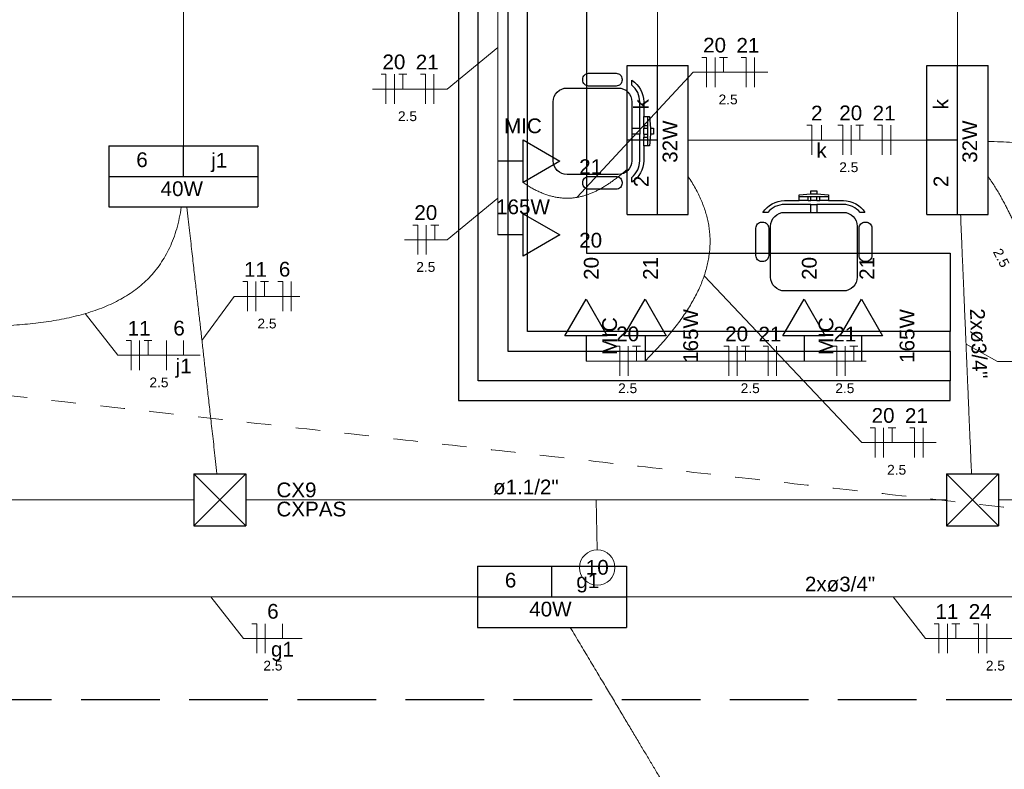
# Model space of a CAD drawing. Header units: feet. Extents: x -18 to 1038, y -110 to 48.
# Tile 159 of 199: x 777.51 to 782.52, y -15.56 to -11.74. Entities that reach past the tile are written whole.
import ezdxf

# ---------------------------------------------------------------- set-up
doc = ezdxf.new("R2010")
doc.units = ezdxf.units.FT
doc.header["$MEASUREMENT"] = 0
doc.linetypes.add('JIS_02_1.2', pattern=[0.25, 0.125, -0.125])
doc.linetypes.add('JIS_02_4.0', pattern=[0.55, 0.4, -0.15])
for name, color, linetype in [('ar-mob', 251, 'Continuous'), ('MOBILARIO', 8, 'Continuous'), ('P-SIMBOL', 5, 'Continuous'), ('parede', 5, 'Continuous'), ('porta', 3, 'Continuous')]:
    doc.layers.add(name, color=color, linetype=linetype)
for name, color, linetype, lineweight in [('DI-Cortes', 1, 'JIS_02_4.0', 30), ('EL-Condutos', 4, 'Continuous', 5), ('EL-Fios (Fase 1)', 7, 'Continuous', 5), ('EL-Fios (Fase 2)', 7, 'Continuous', 5), ('EL-Fios (Fase 3)', 7, 'Continuous', 5), ('EL-Fios (Neutro)', 7, 'Continuous', 5), ('EL-Fios (Retorno)', 7, 'Continuous', 5), ('EL-Fios (Terra)', 7, 'Continuous', 5), ('EL-Textos conduto', 7, 'Continuous', 5), ('EL-Textos fios', 7, 'Continuous', 5), ('Textos', 7, 'Continuous', 5)]:
    doc.layers.add(name, color=color, linetype=linetype, lineweight=lineweight)
doc.styles.add('Arial', font='arial.ttf')

msp = doc.modelspace()

# ---------------------------------------------------------------- linework, layer by layer
at = {"layer": 'ar-mob'}
msp.add_lwpolyline([(779.9966, -9.1303), (780.3966, -9.1303), (780.3966, -12.9303), (780.3966, -12.9303), (782.2466, -12.9303), (782.2466, -13.3303)], dxfattribs=at)
at = {"layer": 'DI-Cortes', "color": 251, "linetype": 'JIS_02_4.0'}
msp.add_line((803.5264, -15.2048), (770.7883, -15.2048), dxfattribs=at)
at = {"layer": 'EL-Condutos', "linetype": 'Continuous'}
for points in [[(778.3466, -12.3844), (778.3466, -12.2935), (778.3466, -12.2077), (778.3466, -12.1269), (778.3466, -12.0505), (778.3466, -11.9783), (778.3466, -11.9098), (778.3466, -11.8447), (778.3466, -11.7826), (778.3466, -11.7231), (778.3466, -11.6659), (778.3466, -11.6105), (778.3466, -11.5566), (778.3466, -11.5039), (778.3466, -11.4519), (778.3466, -11.4003), (778.3466, -11.3487), (778.3466, -11.2967), (778.3466, -11.2439), (778.3466, -11.1901), (778.3466, -11.1347), (778.3466, -11.0775), (778.3466, -11.018), (778.3466, -10.9559), (778.3466, -10.8908), (778.3466, -10.8223), (778.3466, -10.75), (778.3466, -10.6737), (778.3466, -10.5928), (778.3466, -10.5071), (778.3466, -10.4161)], [(780.7591, -10.5858), (780.7591, -10.6447), (780.7591, -10.7011), (780.7591, -10.755), (780.7591, -10.8066), (780.7591, -10.8562), (780.7591, -10.9039), (780.7591, -10.95), (780.7591, -10.9945), (780.7591, -11.0378), (780.7591, -11.0799), (780.7591, -11.1211), (780.7591, -11.1616), (780.7591, -11.2014), (780.7591, -11.241), (780.7591, -11.2803), (780.7591, -11.3196), (780.7591, -11.3591), (780.7591, -11.399), (780.7591, -11.4395), (780.7591, -11.4807), (780.7591, -11.5228), (780.7591, -11.566), (780.7591, -11.6106), (780.7591, -11.6567), (780.7591, -11.7044), (780.7591, -11.754), (780.7591, -11.8056), (780.7591, -11.8595), (780.7591, -11.9158), (780.7591, -11.9748)], [(782.2841, -10.5858), (782.2841, -10.6447), (782.2841, -10.7011), (782.2841, -10.755), (782.2841, -10.8066), (782.2841, -10.8562), (782.2841, -10.9039), (782.2841, -10.95), (782.2841, -10.9945), (782.2841, -11.0378), (782.2841, -11.0799), (782.2841, -11.1211), (782.2841, -11.1616), (782.2841, -11.2014), (782.2841, -11.241), (782.2841, -11.2803), (782.2841, -11.3196), (782.2841, -11.3591), (782.2841, -11.399), (782.2841, -11.4395), (782.2841, -11.4807), (782.2841, -11.5228), (782.2841, -11.566), (782.2841, -11.6106), (782.2841, -11.6567), (782.2841, -11.7044), (782.2841, -11.754), (782.2841, -11.8056), (782.2841, -11.8595), (782.2841, -11.9158), (782.2841, -11.9748)], [(779.9466, -11.3039), (779.9466, -11.36), (779.9466, -11.4124), (779.9466, -11.4615), (779.9466, -11.5076), (779.9466, -11.5508), (779.9466, -11.5914), (779.9466, -11.6297), (779.9466, -11.6659), (779.9466, -11.7003), (779.9466, -11.7332), (779.9466, -11.7648), (779.9466, -11.7954), (779.9466, -11.8252), (779.9466, -11.8545), (779.9466, -11.8835), (779.9466, -11.9125), (779.9466, -11.9418), (779.9466, -11.9716), (779.9466, -12.0022), (779.9466, -12.0338), (779.9466, -12.0666), (779.9466, -12.1011), (779.9466, -12.1373), (779.9466, -12.1756), (779.9466, -12.2162), (779.9466, -12.2594), (779.9466, -12.3054), (779.9466, -12.3545), (779.9466, -12.407), (779.9466, -12.4631)], [(780.9152, -12.3553), (780.9698, -12.3553), (781.0216, -12.3553), (781.0706, -12.3553), (781.117, -12.3553), (781.1612, -12.3553), (781.2032, -12.3553), (781.2434, -12.3553), (781.2818, -12.3553), (781.3188, -12.3553), (781.3546, -12.3553), (781.3892, -12.3553), (781.4231, -12.3553), (781.4563, -12.3553), (781.489, -12.3553), (781.5216, -12.3553), (781.5542, -12.3553), (781.587, -12.3553), (781.6202, -12.3553), (781.654, -12.3553), (781.6887, -12.3553), (781.7244, -12.3553), (781.7614, -12.3553), (781.7999, -12.3553), (781.84, -12.3553), (781.882, -12.3553), (781.9262, -12.3553), (781.9727, -12.3553), (782.0217, -12.3553), (782.0734, -12.3553), (782.1281, -12.3553)], [(782.4395, -12.3619), (782.5032, -12.3646), (782.5635, -12.3671), (782.6205, -12.3695), (782.6744, -12.3718), (782.7256, -12.374), (782.7743, -12.376), (782.8207, -12.378), (782.8651, -12.3799), (782.9077, -12.3817), (782.9488, -12.3834), (782.9887, -12.3851), (783.0275, -12.3868), (783.0656, -12.3884), (783.1032, -12.39), (783.1406, -12.3915), (783.1779, -12.3931), (783.2155, -12.3947), (783.2536, -12.3963), (783.2925, -12.398), (783.3323, -12.3997), (783.3734, -12.4014), (783.4161, -12.4032), (783.4605, -12.4051), (783.5069, -12.407), (783.5555, -12.4091), (783.6067, -12.4113), (783.6607, -12.4136), (783.7176, -12.416), (783.7779, -12.4185), (783.8416, -12.4212)], [(779.9466, -12.4631), (779.9466, -12.4812), (779.9466, -12.4982), (779.9466, -12.5141), (779.9466, -12.529), (779.9466, -12.543), (779.9466, -12.5562), (779.9466, -12.5686), (779.9466, -12.5803), (779.9466, -12.5914), (779.9466, -12.6021), (779.9466, -12.6123), (779.9466, -12.6222), (779.9466, -12.6318), (779.9466, -12.6413), (779.9466, -12.6507), (779.9466, -12.6601), (779.9466, -12.6696), (779.9466, -12.6792), (779.9466, -12.6891), (779.9466, -12.6994), (779.9466, -12.71), (779.9466, -12.7212), (779.9466, -12.7329), (779.9466, -12.7453), (779.9466, -12.7584), (779.9466, -12.7724), (779.9466, -12.7873), (779.9466, -12.8032), (779.9466, -12.8202), (779.9466, -12.8384)], [(780.0744, -12.5716), (780.0954, -12.5855), (780.1161, -12.5979), (780.1364, -12.6089), (780.1563, -12.6186), (780.176, -12.627), (780.1953, -12.634), (780.2144, -12.6399), (780.2332, -12.6445), (780.2518, -12.6479), (780.27, -12.6501), (780.2881, -12.6513), (780.3059, -12.6513), (780.3236, -12.6503), (780.341, -12.6483), (780.3582, -12.6453), (780.3753, -12.6414), (780.3922, -12.6365), (780.409, -12.6308), (780.4256, -12.6242), (780.4421, -12.6167), (780.4585, -12.6085), (780.4748, -12.5996), (780.491, -12.5899), (780.5072, -12.5795), (780.5233, -12.5685), (780.5393, -12.5569), (780.5553, -12.5447), (780.5713, -12.5319), (780.5873, -12.5186), (780.6033, -12.5048)], [(780.9152, -12.5419), (780.9343, -12.5719), (780.9515, -12.6018), (780.967, -12.6316), (780.9806, -12.6614), (780.9925, -12.6912), (781.0026, -12.721), (781.0108, -12.7508), (781.0173, -12.7806), (781.0219, -12.8105), (781.0247, -12.8405), (781.0257, -12.8705), (781.0249, -12.9007), (781.0222, -12.931), (781.0178, -12.9614), (781.0115, -12.9919), (781.0033, -13.0226), (780.9933, -13.0536), (780.9815, -13.0847), (780.9678, -13.116), (780.9523, -13.1476), (780.9349, -13.1794), (780.9157, -13.2115), (780.8946, -13.2439), (780.8717, -13.2766), (780.8469, -13.3097), (780.8202, -13.343), (780.7917, -13.3768), (780.7612, -13.4109), (780.729, -13.4454), (780.6948, -13.4803)], [(782.4394, -12.5395), (782.4565, -12.5647), (782.4724, -12.5893), (782.4871, -12.6134), (782.5008, -12.637), (782.5137, -12.66), (782.5257, -12.6824), (782.5369, -12.7043), (782.5476, -12.7256), (782.5577, -12.7463), (782.5674, -12.7664), (782.5768, -12.786), (782.586, -12.8049), (782.595, -12.8233), (782.604, -12.841), (782.6131, -12.8581), (782.6223, -12.8745), (782.6318, -12.8904), (782.6417, -12.9056), (782.652, -12.9201), (782.6629, -12.934), (782.6744, -12.9473), (782.6867, -12.9598), (782.6999, -12.9717), (782.714, -12.9829), (782.7291, -12.9934), (782.7454, -13.0033), (782.763, -13.0124), (782.7819, -13.0208), (782.8022, -13.0285), (782.8241, -13.0355)], [(777.0765, -13.3072), (777.136, -13.3074), (777.1953, -13.3072), (777.2542, -13.3067), (777.3127, -13.3055), (777.3707, -13.3037), (777.4281, -13.3011), (777.4846, -13.2976), (777.5404, -13.2931), (777.5952, -13.2874), (777.6489, -13.2804), (777.7014, -13.2721), (777.7527, -13.2623), (777.8025, -13.2509), (777.8509, -13.2377), (777.8977, -13.2227), (777.9428, -13.2058), (777.9861, -13.1867), (778.0275, -13.1655), (778.0668, -13.142), (778.104, -13.116), (778.139, -13.0875), (778.1717, -13.0563), (778.2019, -13.0224), (778.2295, -12.9855), (778.2545, -12.9457), (778.2768, -12.9027), (778.2961, -12.8564), (778.3125, -12.8068), (778.3258, -12.7538), (778.336, -12.6971)], [(778.3643, -12.6968), (778.3712, -12.7579), (778.3777, -12.8157), (778.3839, -12.8704), (778.3897, -12.9221), (778.3953, -12.9712), (778.4005, -13.0178), (778.4056, -13.0624), (778.4104, -13.1049), (778.415, -13.1459), (778.4194, -13.1854), (778.4238, -13.2237), (778.428, -13.2611), (778.4321, -13.2977), (778.4362, -13.334), (778.4403, -13.37), (778.4444, -13.4061), (778.4485, -13.4425), (778.4526, -13.4794), (778.4569, -13.5171), (778.4613, -13.5559), (778.4658, -13.5959), (778.4705, -13.6374), (778.4754, -13.6807), (778.4805, -13.726), (778.4859, -13.7736), (778.4915, -13.8236), (778.4975, -13.8764), (778.5038, -13.9322), (778.5104, -13.9913), (778.5175, -14.0538)], [(782.3, -12.7341), (782.3022, -12.7855), (782.3043, -12.8345), (782.3062, -12.8813), (782.3081, -12.9262), (782.3099, -12.9693), (782.3117, -13.0108), (782.3134, -13.0509), (782.315, -13.0899), (782.3166, -13.1279), (782.3182, -13.1651), (782.3197, -13.2017), (782.3212, -13.238), (782.3228, -13.2741), (782.3243, -13.3102), (782.3258, -13.3465), (782.3273, -13.3832), (782.3289, -13.4206), (782.3305, -13.4587), (782.3322, -13.4979), (782.3339, -13.5383), (782.3356, -13.5801), (782.3374, -13.6235), (782.3393, -13.6687), (782.3413, -13.716), (782.3434, -13.7654), (782.3456, -13.8172), (782.3479, -13.8717), (782.3503, -13.9289), (782.3528, -13.9892), (782.3555, -14.0526)], [(780.3947, -13.4803), (780.4092, -13.4803), (780.4228, -13.4803), (780.4355, -13.4803), (780.4474, -13.4803), (780.4586, -13.4803), (780.4691, -13.4803), (780.479, -13.4803), (780.4884, -13.4803), (780.4973, -13.4803), (780.5058, -13.4803), (780.514, -13.4803), (780.5219, -13.4803), (780.5296, -13.4803), (780.5372, -13.4803), (780.5447, -13.4803), (780.5523, -13.4803), (780.5598, -13.4803), (780.5675, -13.4803), (780.5755, -13.4803), (780.5836, -13.4803), (780.5921, -13.4803), (780.6011, -13.4803), (780.6104, -13.4803), (780.6204, -13.4803), (780.6309, -13.4803), (780.642, -13.4803), (780.654, -13.4803), (780.6667, -13.4803), (780.6803, -13.4803), (780.6948, -13.4803)], [(780.6948, -13.4803), (780.7339, -13.4803), (780.7705, -13.4803), (780.8048, -13.4803), (780.8369, -13.4803), (780.867, -13.4803), (780.8954, -13.4803), (780.9221, -13.4803), (780.9474, -13.4803), (780.9714, -13.4803), (780.9943, -13.4803), (781.0164, -13.4803), (781.0377, -13.4803), (781.0585, -13.4803), (781.0789, -13.4803), (781.0992, -13.4803), (781.1194, -13.4803), (781.1399, -13.4803), (781.1607, -13.4803), (781.182, -13.4803), (781.204, -13.4803), (781.227, -13.4803), (781.251, -13.4803), (781.2763, -13.4803), (781.303, -13.4803), (781.3313, -13.4803), (781.3615, -13.4803), (781.3936, -13.4803), (781.4279, -13.4803), (781.4645, -13.4803), (781.5036, -13.4803)], [(781.5036, -13.4803), (781.5177, -13.4803), (781.5309, -13.4803), (781.5433, -13.4803), (781.5549, -13.4803), (781.5657, -13.4803), (781.576, -13.4803), (781.5856, -13.4803), (781.5947, -13.4803), (781.6034, -13.4803), (781.6117, -13.4803), (781.6196, -13.4803), (781.6273, -13.4803), (781.6348, -13.4803), (781.6422, -13.4803), (781.6495, -13.4803), (781.6568, -13.4803), (781.6642, -13.4803), (781.6717, -13.4803), (781.6794, -13.4803), (781.6873, -13.4803), (781.6956, -13.4803), (781.7043, -13.4803), (781.7134, -13.4803), (781.723, -13.4803), (781.7332, -13.4803), (781.7441, -13.4803), (781.7557, -13.4803), (781.7681, -13.4803), (781.7813, -13.4803), (781.7954, -13.4803)], [(778.3976, -14.1861), (778.2323, -14.1861), (778.077, -14.1861), (777.9312, -14.1861), (777.7939, -14.1861), (777.6646, -14.1861), (777.5425, -14.1861), (777.4269, -14.1861), (777.317, -14.1861), (777.2122, -14.1861), (777.1117, -14.1861), (777.0148, -14.1861), (776.9207, -14.1861), (776.8289, -14.1861), (776.7385, -14.1861), (776.6488, -14.1861), (776.5591, -14.1861), (776.4687, -14.1861), (776.3768, -14.1861), (776.2828, -14.1861), (776.1859, -14.1861), (776.0854, -14.1861), (775.9805, -14.1861), (775.8707, -14.1861), (775.7551, -14.1861), (775.6329, -14.1861), (775.5036, -14.1861), (775.3664, -14.1861), (775.2205, -14.1861), (775.0653, -14.1861), (774.8999, -14.1861)], [(782.2302, -14.1861), (782.0614, -14.1861), (781.9029, -14.1861), (781.7541, -14.1861), (781.614, -14.1861), (781.4821, -14.1861), (781.3576, -14.1861), (781.2397, -14.1861), (781.1277, -14.1861), (781.0208, -14.1861), (780.9184, -14.1861), (780.8196, -14.1861), (780.7238, -14.1861), (780.6302, -14.1861), (780.5381, -14.1861), (780.4468, -14.1861), (780.3554, -14.1861), (780.2633, -14.1861), (780.1697, -14.1861), (780.0739, -14.1861), (779.9752, -14.1861), (779.8727, -14.1861), (779.7659, -14.1861), (779.6539, -14.1861), (779.5359, -14.1861), (779.4114, -14.1861), (779.2795, -14.1861), (779.1395, -14.1861), (778.9906, -14.1861), (778.8321, -14.1861), (778.6634, -14.1861)], [(785.2493, -14.1861), (785.1966, -14.1861), (785.146, -14.1861), (785.0969, -14.1861), (785.0488, -14.1861), (785.0012, -14.1861), (784.9536, -14.1861), (784.9055, -14.1861), (784.8564, -14.1861), (784.8057, -14.1861), (784.7531, -14.1861), (784.6979, -14.1861), (784.6396, -14.1861), (784.5778, -14.1861), (784.5119, -14.1861), (784.4415, -14.1861), (784.366, -14.1861), (784.2849, -14.1861), (784.1977, -14.1861), (784.104, -14.1861), (784.0031, -14.1861), (783.8946, -14.1861), (783.778, -14.1861), (783.6527, -14.1861), (783.5183, -14.1861), (783.3743, -14.1861), (783.2201, -14.1861), (783.0553, -14.1861), (782.8793, -14.1861), (782.6916, -14.1861), (782.4918, -14.1861)], [(777.1315, -14.6803), (777.2531, -14.6803), (777.3681, -14.6803), (777.4772, -14.6803), (777.5807, -14.6803), (777.6792, -14.6803), (777.7731, -14.6803), (777.8628, -14.6803), (777.9488, -14.6803), (778.0317, -14.6803), (778.1117, -14.6803), (778.1895, -14.6803), (778.2654, -14.6803), (778.3399, -14.6803), (778.4135, -14.6803), (778.4866, -14.6803), (778.5598, -14.6803), (778.6334, -14.6803), (778.7079, -14.6803), (778.7838, -14.6803), (778.8615, -14.6803), (778.9416, -14.6803), (779.0244, -14.6803), (779.1104, -14.6803), (779.2002, -14.6803), (779.294, -14.6803), (779.3925, -14.6803), (779.496, -14.6803), (779.6051, -14.6803), (779.7202, -14.6803), (779.8417, -14.6803)], [(783.3117, -14.6803), (783.1902, -14.6803), (783.0751, -14.6803), (782.966, -14.6803), (782.8625, -14.6803), (782.764, -14.6803), (782.6702, -14.6803), (782.5804, -14.6803), (782.4944, -14.6803), (782.4116, -14.6803), (782.3315, -14.6803), (782.2538, -14.6803), (782.1779, -14.6803), (782.1034, -14.6803), (782.0298, -14.6803), (781.9566, -14.6803), (781.8835, -14.6803), (781.8099, -14.6803), (781.7354, -14.6803), (781.6595, -14.6803), (781.5817, -14.6803), (781.5017, -14.6803), (781.4188, -14.6803), (781.3328, -14.6803), (781.2431, -14.6803), (781.1492, -14.6803), (781.0507, -14.6803), (780.9472, -14.6803), (780.8381, -14.6803), (780.7231, -14.6803), (780.6015, -14.6803)], [(780.3145, -14.8361), (780.3647, -14.9202), (780.412, -14.9995), (780.4567, -15.0744), (780.4989, -15.1451), (780.5388, -15.212), (780.5767, -15.2755), (780.6127, -15.3359), (780.6471, -15.3936), (780.68, -15.4488), (780.7118, -15.502), (780.7425, -15.5535), (780.7723, -15.6036), (780.8016, -15.6526), (780.8305, -15.701), (780.8591, -15.749), (780.8878, -15.7971), (780.9166, -15.8454), (780.9459, -15.8945), (780.9758, -15.9446), (781.0065, -15.9961), (781.0382, -16.0493), (781.0712, -16.1045), (781.1055, -16.1622), (781.1416, -16.2226), (781.1795, -16.2861), (781.2194, -16.353), (781.2616, -16.4237), (781.3062, -16.4986), (781.3535, -16.5779), (781.4037, -16.662)]]:
    msp.add_spline(points, degree=3, dxfattribs=at)
at = {"layer": 'EL-Condutos', "linetype": 'JIS_02_1.2'}
msp.add_spline([(777.1789, -13.6245), (777.9529, -13.7114), (778.6777, -13.7927), (779.3568, -13.869), (779.9937, -13.9405), (780.5919, -14.0077), (781.155, -14.0709), (781.6865, -14.1306), (782.1899, -14.1871), (782.6686, -14.2408), (783.1263, -14.2922), (783.5664, -14.3416), (783.9924, -14.3895), (784.4079, -14.4361), (784.8163, -14.482), (785.2213, -14.5274), (785.6262, -14.5729), (786.0347, -14.6188), (786.4502, -14.6654), (786.8762, -14.7133), (787.3163, -14.7627), (787.7739, -14.8141), (788.2527, -14.8678), (788.756, -14.9243), (789.2875, -14.984), (789.8506, -15.0472), (790.4489, -15.1144), (791.0858, -15.1859), (791.7649, -15.2621), (792.4897, -15.3435), (793.2636, -15.4304)], degree=3, dxfattribs=at)
at = {"layer": 'EL-Fios (Fase 1)'}
for p, q in [((781.252, -12.0854), (781.252, -11.9354)), ((779.6209, -12.1706), (779.6209, -12.0206)), ((781.9448, -12.4303), (781.9448, -12.2803)), ((781.3644, -13.5553), (781.3644, -13.4053)), ((781.7138, -13.5553), (781.7138, -13.4053)), ((782.1093, -13.9705), (782.1093, -13.8205)), ((782.4339, -14.9674), (782.4339, -14.8174))]:
    msp.add_line(p, q, dxfattribs=at)
at = {"layer": 'EL-Fios (Fase 2)'}
for p, q in [((778.8954, -13.226), (778.8954, -13.076)), ((778.2604, -13.5259), (778.2604, -13.3759)), ((778.763, -14.9674), (778.763, -14.8174))]:
    msp.add_line(p, q, dxfattribs=at)
at = {"layer": 'EL-Fios (Fase 3)'}
for p, q in [((781.0511, -12.0854), (781.0511, -11.9354)), ((779.42, -12.1706), (779.42, -12.0206)), ((781.7439, -12.4303), (781.7439, -12.2803)), ((779.5823, -12.9379), (779.5823, -12.7879)), ((778.7159, -13.226), (778.7159, -13.076)), ((778.1238, -13.5259), (778.1238, -13.3759)), ((780.609, -13.5553), (780.609, -13.4053)), ((781.1635, -13.5553), (781.1635, -13.4053)), ((781.9084, -13.9705), (781.9084, -13.8205)), ((782.233, -14.9674), (782.233, -14.8174))]:
    msp.add_line(p, q, dxfattribs=at)
at = {"layer": 'EL-Fios (Neutro)'}
for p, q in [((780.9833, -11.9354), (781.0083, -11.9354)), ((781.0083, -12.0854), (781.0083, -11.9354)), ((781.1842, -11.9354), (781.2092, -11.9354)), ((781.2092, -12.0854), (781.2092, -11.9354)), ((779.3521, -12.0206), (779.3771, -12.0206)), ((779.3771, -12.1706), (779.3771, -12.0206)), ((779.553, -12.0206), (779.578, -12.0206)), ((779.578, -12.1706), (779.578, -12.0206)), ((781.518, -12.2803), (781.543, -12.2803)), ((781.543, -12.4303), (781.543, -12.2803)), ((781.6761, -12.2803), (781.7011, -12.2803)), ((781.7011, -12.4303), (781.7011, -12.2803)), ((781.877, -12.2803), (781.902, -12.2803)), ((781.902, -12.4303), (781.902, -12.2803)), ((779.5145, -12.7879), (779.5395, -12.7879)), ((779.5395, -12.9379), (779.5395, -12.7879)), ((778.6481, -13.076), (778.6731, -13.076)), ((778.6731, -13.226), (778.6731, -13.076)), ((778.8275, -13.076), (778.8525, -13.076)), ((778.8525, -13.226), (778.8525, -13.076)), ((778.056, -13.3759), (778.081, -13.3759)), ((778.081, -13.5259), (778.081, -13.3759)), ((780.5412, -13.4053), (780.5662, -13.4053)), ((780.5662, -13.5553), (780.5662, -13.4053)), ((781.0956, -13.4053), (781.1206, -13.4053)), ((781.1206, -13.5553), (781.1206, -13.4053)), ((781.2965, -13.4053), (781.3215, -13.4053)), ((781.3215, -13.5553), (781.3215, -13.4053)), ((781.6459, -13.4053), (781.6709, -13.4053)), ((781.6709, -13.5553), (781.6709, -13.4053)), ((781.8406, -13.8205), (781.8656, -13.8205)), ((781.8656, -13.9705), (781.8656, -13.8205)), ((782.0415, -13.8205), (782.0665, -13.8205)), ((782.0665, -13.9705), (782.0665, -13.8205)), ((778.6952, -14.8174), (778.7202, -14.8174)), ((778.7202, -14.9674), (778.7202, -14.8174)), ((782.1652, -14.8174), (782.1902, -14.8174)), ((782.1902, -14.9674), (782.1902, -14.8174)), ((782.3661, -14.8174), (782.3911, -14.8174)), ((782.3911, -14.9674), (782.3911, -14.8174))]:
    msp.add_line(p, q, dxfattribs=at)
at = {"layer": 'EL-Fios (Retorno)'}
for p, q in [((781.593, -12.3553), (781.593, -12.2803)), ((778.3479, -13.4509), (778.3479, -13.3759)), ((778.8505, -14.8924), (778.8505, -14.8174))]:
    msp.add_line(p, q, dxfattribs=at)
at = {"layer": 'EL-Fios (Terra)'}
for points in [[(781.094, -12.0104), (781.094, -11.9354), (781.074, -11.9354), (781.114, -11.9354)], [(779.4628, -12.0956), (779.4628, -12.0206), (779.4428, -12.0206), (779.4828, -12.0206)], [(781.7868, -12.3553), (781.7868, -12.2803), (781.7668, -12.2803), (781.8068, -12.2803)], [(779.6252, -12.8629), (779.6252, -12.7879), (779.6052, -12.7879), (779.6452, -12.7879)], [(778.7588, -13.151), (778.7588, -13.076), (778.7388, -13.076), (778.7788, -13.076)], [(778.1667, -13.4509), (778.1667, -13.3759), (778.1467, -13.3759), (778.1867, -13.3759)], [(780.6519, -13.4803), (780.6519, -13.4053), (780.6319, -13.4053), (780.6719, -13.4053)], [(781.2063, -13.4803), (781.2063, -13.4053), (781.1863, -13.4053), (781.2263, -13.4053)], [(781.7566, -13.4803), (781.7566, -13.4053), (781.7366, -13.4053), (781.7766, -13.4053)], [(781.9513, -13.8955), (781.9513, -13.8205), (781.9313, -13.8205), (781.9713, -13.8205)], [(782.2759, -14.8924), (782.2759, -14.8174), (782.2559, -14.8174), (782.2959, -14.8174)]]:
    msp.add_lwpolyline(points, dxfattribs=at)
at = {"layer": 'EL-Textos fios'}
for p, q in [((779.9466, -11.8835), (779.6881, -12.0956)), ((780.3504, -12.6468), (780.9404, -12.0104)), ((780.9404, -12.0104), (781.3192, -12.0104)), ((779.3093, -12.0956), (779.6881, -12.0956)), ((779.9466, -12.6507), (779.6881, -12.8629)), ((779.4716, -12.8629), (779.6881, -12.8629)), ((780.9956, -13.047), (781.7977, -13.8955)), ((778.4409, -13.3755), (778.6052, -13.151)), ((778.6052, -13.151), (778.9383, -13.151)), ((777.8474, -13.2388), (778.0131, -13.4509)), ((782.3278, -13.394), (782.4883, -13.4828)), ((778.0131, -13.4509), (778.4315, -13.4509)), ((780.5447, -13.4803), (780.4983, -13.4803)), ((780.4983, -13.4803), (780.7147, -13.4803)), ((781.6495, -13.4803), (781.6031, -13.4803)), ((781.6031, -13.4803), (781.8195, -13.4803)), ((782.4883, -13.4828), (783.1788, -13.4828)), ((781.7977, -13.8955), (782.1765, -13.8955)), ((780.4468, -14.1861), (780.4507, -14.4413)), ((778.4866, -14.6803), (778.6523, -14.8924)), ((781.9566, -14.6803), (782.1223, -14.8924)), ((778.6523, -14.8924), (778.9516, -14.8924)), ((782.1223, -14.8924), (782.8913, -14.8924))]:
    msp.add_line(p, q, dxfattribs=at)
msp.add_circle((780.452, -14.5313), 0.09, dxfattribs=at)
at = {"layer": 'MOBILARIO', "color": 251}
for p, q in [((780.6881, -12.2804), (780.7081, -12.2804)), ((780.6881, -12.2804), (780.6881, -12.2954)), ((780.6881, -12.2954), (780.7081, -12.2954)), ((780.7081, -12.2804), (780.7081, -12.2954)), ((780.7231, -12.2954), (780.7231, -12.3254)), ((780.6881, -12.3254), (780.7081, -12.3254)), ((780.6881, -12.3254), (780.6881, -12.3404)), ((780.6881, -12.3404), (780.7081, -12.3404)), ((781.524, -12.6635), (781.524, -12.6435)), ((781.524, -12.6435), (781.539, -12.6435)), ((781.524, -12.6635), (781.539, -12.6635)), ((781.539, -12.6285), (781.569, -12.6285)), ((781.539, -12.6635), (781.539, -12.6435)), ((781.569, -12.6635), (781.569, -12.6435)), ((781.569, -12.6635), (781.584, -12.6635)), ((781.584, -12.6635), (781.584, -12.6435))]:
    msp.add_line(p, q, dxfattribs=at)
at = {"layer": 'MOBILARIO'}
for points in [[(780.5481, -12.0804), (780.4081, -12.0804, -0.414214), (780.3781, -12.0504), (780.3781, -12.0504), (780.3781, -12.0454, -0.414214), (780.4081, -12.0154), (780.4081, -12.0154), (780.5481, -12.0154, -0.414214), (780.5781, -12.0454), (780.5781, -12.0454), (780.5781, -12.0504, -0.414214), (780.5481, -12.0804), (780.5481, -12.0804)], [(780.6281, -12.3254), (780.6281, -12.4604, -0.414214), (780.5581, -12.5304), (780.5581, -12.5304), (780.2981, -12.5304, -0.414214), (780.2281, -12.4604), (780.2281, -12.4604), (780.2281, -12.1604, -0.414214), (780.2981, -12.0904), (780.2981, -12.0904), (780.5581, -12.0904, -0.414214), (780.6281, -12.1604), (780.6281, -12.1604), (780.6281, -12.2954), (780.6681, -12.2954), (780.6681, -12.1604, 0.223888), (780.6281, -12.0755), (780.6281, -12.0755), (780.6281, -12.0509, -0.255924), (780.6881, -12.1604), (780.6881, -12.1604), (780.6881, -12.2354), (780.7181, -12.2354), (780.7231, -12.2954), (780.7381, -12.2954), (780.7381, -12.3254), (780.7231, -12.3254), (780.7181, -12.3854), (780.6881, -12.3854), (780.6881, -12.4604, -0.255924), (780.6281, -12.5699), (780.6281, -12.5699), (780.6281, -12.5453, 0.223888), (780.6681, -12.4604), (780.6681, -12.4604), (780.6681, -12.3254), (780.6281, -12.3254)], [(780.5781, -12.5704), (780.5781, -12.5754, -0.414214), (780.5481, -12.6054), (780.5481, -12.6054), (780.4081, -12.6054, -0.414214), (780.3781, -12.5754), (780.3781, -12.5754), (780.3781, -12.5704, -0.414214), (780.4081, -12.5404), (780.4081, -12.5404), (780.5481, -12.5404, -0.414214), (780.5781, -12.5704), (780.5781, -12.5704)], [(781.569, -12.7235), (781.704, -12.7235, -0.414214), (781.774, -12.7935), (781.774, -12.7935), (781.774, -13.0535, -0.414214), (781.704, -13.1235), (781.704, -13.1235), (781.404, -13.1235, -0.414214), (781.334, -13.0535), (781.334, -13.0535), (781.334, -12.7935, -0.414214), (781.404, -12.7235), (781.404, -12.7235), (781.539, -12.7235), (781.539, -12.6835), (781.404, -12.6835, 0.223888), (781.3191, -12.7235), (781.3191, -12.7235), (781.2944, -12.7235, -0.255924), (781.404, -12.6635), (781.404, -12.6635), (781.479, -12.6635), (781.479, -12.6335), (781.539, -12.6285), (781.539, -12.6135), (781.569, -12.6135), (781.569, -12.6285), (781.629, -12.6335), (781.629, -12.6635), (781.704, -12.6635, -0.255924), (781.8135, -12.7235), (781.8135, -12.7235), (781.7888, -12.7235, 0.223888), (781.704, -12.6835), (781.704, -12.6835), (781.569, -12.6835), (781.569, -12.7235)], [(781.324, -12.8035), (781.324, -12.9435, -0.414214), (781.294, -12.9735), (781.294, -12.9735), (781.289, -12.9735, -0.414214), (781.259, -12.9435), (781.259, -12.9435), (781.259, -12.8035, -0.414214), (781.289, -12.7735), (781.289, -12.7735), (781.294, -12.7735, -0.414214), (781.324, -12.8035), (781.324, -12.8035)], [(781.814, -12.7735), (781.819, -12.7735, -0.414214), (781.849, -12.8035), (781.849, -12.8035), (781.849, -12.9435, -0.414214), (781.819, -12.9735), (781.819, -12.9735), (781.814, -12.9735, -0.414214), (781.784, -12.9435), (781.784, -12.9435), (781.784, -12.8035, -0.414214), (781.814, -12.7735), (781.814, -12.7735)]]:
    msp.add_lwpolyline(points, format="xyb", dxfattribs=at)
for points in [[(780.6881, -12.2804), (780.6881, -12.2354)], [(780.7081, -12.2354), (780.7081, -12.2804)], [(780.6281, -12.2954), (780.6281, -12.3254)], [(780.6681, -12.2954), (780.6681, -12.3254)], [(780.6881, -12.3254), (780.6881, -12.2954)], [(780.7081, -12.2954), (780.7081, -12.3254)], [(780.6881, -12.3854), (780.6881, -12.3404)], [(780.7081, -12.3254), (780.7081, -12.3404)], [(780.7081, -12.3404), (780.7081, -12.3854)], [(781.479, -12.6435), (781.524, -12.6435)], [(781.524, -12.6635), (781.479, -12.6635)], [(781.539, -12.6435), (781.569, -12.6435)], [(781.569, -12.6635), (781.539, -12.6635)], [(781.569, -12.6435), (781.584, -12.6435)], [(781.584, -12.6435), (781.629, -12.6435)], [(781.629, -12.6635), (781.584, -12.6635)], [(781.539, -12.6835), (781.569, -12.6835)], [(781.539, -12.7235), (781.569, -12.7235)]]:
    msp.add_lwpolyline(points, dxfattribs=at)
at = {"layer": 'P-SIMBOL'}
for p, q in [((780.6034, -11.976), (780.9148, -11.976)), ((780.6034, -12.7345), (780.6034, -11.976)), ((780.7591, -12.7345), (780.7591, -11.976)), ((780.9148, -12.7345), (780.9148, -11.976)), ((782.1284, -11.976), (782.4398, -11.976)), ((782.1284, -12.7345), (782.1284, -11.976)), ((782.2841, -12.7345), (782.2841, -11.976)), ((782.4398, -12.7345), (782.4398, -11.976)), ((780.0746, -12.3548), (780.2621, -12.4631)), ((780.0746, -12.5713), (780.0746, -12.3548)), ((780.7591, -12.3553), (780.6034, -12.3553)), ((782.2841, -12.3553), (782.1284, -12.3553)), ((777.9674, -12.3846), (777.9674, -12.696)), ((777.9674, -12.3846), (778.7259, -12.3846)), ((778.3466, -12.5403), (778.3466, -12.3846)), ((778.7259, -12.3846), (778.7259, -12.696)), ((780.0746, -12.4631), (779.9466, -12.4631)), ((780.2621, -12.4631), (780.0746, -12.5713)), ((777.9674, -12.5403), (778.7259, -12.5403)), ((777.9674, -12.696), (778.7259, -12.696)), ((780.0746, -12.7301), (780.2621, -12.8384)), ((780.0746, -12.9466), (780.0746, -12.7301)), ((780.6034, -12.7345), (780.9148, -12.7345)), ((782.1284, -12.7345), (782.4398, -12.7345)), ((780.0746, -12.8384), (779.9466, -12.8384)), ((780.2621, -12.8384), (780.0746, -12.9466)), ((780.2865, -13.3523), (780.3947, -13.1648)), ((780.3947, -13.1648), (780.503, -13.3523)), ((780.5865, -13.3523), (780.6948, -13.1648)), ((780.6948, -13.1648), (780.803, -13.3523)), ((781.3953, -13.3523), (781.5036, -13.1648)), ((781.5036, -13.1648), (781.6118, -13.3523)), ((781.6871, -13.3523), (781.7954, -13.1648)), ((781.7954, -13.1648), (781.9036, -13.3523)), ((780.503, -13.3523), (780.2865, -13.3523)), ((780.3947, -13.3523), (780.3947, -13.4803)), ((780.803, -13.3523), (780.5865, -13.3523)), ((780.6948, -13.3523), (780.6948, -13.4803)), ((781.6118, -13.3523), (781.3953, -13.3523)), ((781.5036, -13.3523), (781.5036, -13.4803)), ((781.9036, -13.3523), (781.6871, -13.3523)), ((781.7954, -13.3523), (781.7954, -13.4803)), ((778.3999, -14.0536), (778.6649, -14.0536)), ((778.3999, -14.0536), (778.3999, -14.3186)), ((778.3999, -14.0536), (778.6649, -14.3186)), ((778.6649, -14.0536), (778.3999, -14.3186)), ((778.6649, -14.0536), (778.6649, -14.3186)), ((782.2286, -14.0536), (782.4936, -14.0536)), ((782.2286, -14.0536), (782.2286, -14.3186)), ((782.2286, -14.0536), (782.4936, -14.3186)), ((782.4936, -14.0536), (782.2286, -14.3186)), ((782.4936, -14.0536), (782.4936, -14.3186)), ((778.3999, -14.3186), (778.6649, -14.3186)), ((782.2286, -14.3186), (782.4936, -14.3186)), ((779.8424, -14.5246), (779.8424, -14.836)), ((779.8424, -14.5246), (780.6009, -14.5246)), ((780.2216, -14.6803), (780.2216, -14.5246)), ((780.6009, -14.5246), (780.6009, -14.836)), ((779.8424, -14.6803), (780.6009, -14.6803)), ((779.8424, -14.836), (780.6009, -14.836))]:
    msp.add_line(p, q, dxfattribs=at)
at = {"layer": 'parede', "color": 251}
msp.add_lwpolyline([(779.9966, -9.1303), (779.9966, -13.4303), (782.2466, -13.4303), (782.2466, -13.5803), (779.8466, -13.5803), (779.8466, -9.1303)], dxfattribs=at)
at = {"layer": 'porta', "color": 251}
for points in [[(779.7466, -9.1303), (779.7466, -13.6803), (782.2466, -13.6803), (782.2466, -13.5803)], [(782.2466, -13.4303), (782.2466, -13.3303), (780.0966, -13.3303), (780.0966, -9.1303)]]:
    msp.add_lwpolyline(points, dxfattribs=at)

# ---------------------------------------------------------------- texts
at = {"layer": 'EL-Textos conduto', "insert": (782.353, -13.393), "char_height": 0.075, "width": 0.715015, "attachment_point": 8, "rotation": 272.4062, "line_spacing_factor": 0.6, "style": 'Arial'}
msp.add_mtext('2xø3/4"', dxfattribs=at)
at = {"layer": 'EL-Textos conduto', "char_height": 0.075, "attachment_point": 8, "line_spacing_factor": 0.6, "style": 'Arial'}
for s, insert, width in [('ø1.1/2"', (780.0888, -14.1608), 0.668369), ('2xø3/4"', (781.6869, -14.655), 0.715015)]:
    msp.add_mtext(s, dxfattribs=dict(at, insert=insert, width=width))
at = {"layer": 'EL-Textos fios', "attachment_point": 8, "line_spacing_factor": 0.6, "style": 'Arial'}
for s, insert, char_height, width in [('20', (781.0486, -11.9107), 0.075, 0.233003), ('21', (781.2181, -11.9107), 0.075, 0.233003), ('20', (779.4175, -11.9959), 0.075, 0.233003), ('21', (779.5869, -11.9959), 0.075, 0.233003), ('2.5', (781.1176, -12.1744), 0.05, 0.194131), ('2.5', (779.4865, -12.2596), 0.05, 0.194131), ('20', (779.5798, -12.7631), 0.075, 0.233003), ('11', (778.7134, -13.0513), 0.075, 0.233003), ('6', (778.8615, -13.0513), 0.075, 0.116502), ('2.5', (779.5798, -13.0269), 0.05, 0.194131), ('11', (778.1213, -13.3512), 0.075, 0.233003), ('6', (778.3245, -13.3512), 0.075, 0.116502), ('2.5', (778.7717, -13.315), 0.05, 0.194131), ('20', (780.6065, -13.3805), 0.075, 0.233003), ('21', (781.7113, -13.3805), 0.075, 0.233003), ('j1', (778.3479, -13.5657), 0.075, 0.163034), ('2.5', (778.2223, -13.6149), 0.05, 0.194131), ('2.5', (780.6065, -13.6443), 0.05, 0.194131), ('2.5', (781.7113, -13.6443), 0.05, 0.194131), ('20', (781.9059, -13.7957), 0.075, 0.233003), ('21', (782.0754, -13.7957), 0.075, 0.233003), ('2.5', (781.9749, -14.0595), 0.05, 0.194131), ('10', (780.452, -14.5688), 0.075, 0.233003), ('6', (778.802, -14.7927), 0.075, 0.116502), ('11', (782.2305, -14.7927), 0.075, 0.233003), ('24', (782.4, -14.7927), 0.075, 0.233003), ('g1', (778.8505, -15.0072), 0.075, 0.233003), ('2.5', (778.802, -15.0564), 0.05, 0.194131), ('2.5', (782.4772, -15.0564), 0.05, 0.194131)]:
    msp.add_mtext(s, dxfattribs=dict(at, insert=insert, char_height=char_height, width=width))
for s, insert, char_height, width, rotation in [('2', (781.5686, -12.2555), 0.075, 0.116502, 0.0008), ('20', (781.7414, -12.2555), 0.075, 0.233003, 0.0008), ('21', (781.9109, -12.2555), 0.075, 0.233003, 0.0008), ('k', (781.593, -12.4453), 0.075, 0.10484, 0.0008), ('2.5', (781.7314, -12.5193), 0.05, 0.194131, 0.0008), ('2.5', (782.4847, -12.967), 0.05, 0.194131, 297.4682), ('20', (781.161, -13.3805), 0.075, 0.233003, 0.0008), ('21', (781.3304, -13.3805), 0.075, 0.233003, 0.0008), ('2.5', (781.23, -13.6443), 0.05, 0.194131, 0.0008)]:
    msp.add_mtext(s, dxfattribs=dict(at, insert=insert, char_height=char_height, width=width, rotation=rotation))
at = {"layer": 'Textos', "char_height": 0.075, "attachment_point": 8, "rotation": 90.0002, "line_spacing_factor": 0.6, "style": 'Arial'}
for s, insert, width in [('k', (780.7129, -12.1733), 0.10484), ('k', (782.2379, -12.1733), 0.10484), ('32W', (780.8604, -12.3634), 0.430793), ('32W', (782.3854, -12.3634), 0.430793), ('2', (780.7129, -12.5658), 0.116502), ('2', (782.2379, -12.5658), 0.116502), ('20', (780.4601, -13.0086), 0.233003), ('21', (780.7601, -13.0086), 0.233003), ('20', (781.569, -13.0086), 0.233003), ('21', (781.8607, -13.0086), 0.233003), ('MIC', (780.5532, -13.3532), 0.384146), ('165W', (780.9655, -13.3527), 0.547294), ('MIC', (781.6538, -13.3532), 0.384146), ('165W', (782.0661, -13.3527), 0.547294)]:
    msp.add_mtext(s, dxfattribs=dict(at, insert=insert, width=width))
at = {"layer": 'Textos', "char_height": 0.075, "line_spacing_factor": 0.6, "style": 'Arial'}
for s, insert, width, attachment_point in [('MIC', (780.0737, -12.3215), 0.384146, 8), ('6', (778.1361, -12.494), 0.116502, 8), ('j1', (778.5286, -12.5188), 0.163034, 8), ('21', (780.4183, -12.5285), 0.233003, 8), ('40W', (778.3385, -12.6415), 0.430793, 8), ('165W', (780.0742, -12.7338), 0.547294, 8), ('20', (780.4183, -12.9037), 0.233003, 8), ('CX9', (778.8199, -14.1748), 0.407698, 7), ('CXPAS', (778.8199, -14.2723), 0.710671, 7), ('6', (780.0111, -14.634), 0.116502, 8), ('g1', (780.4036, -14.6588), 0.233003, 8), ('40W', (780.2135, -14.7815), 0.430793, 8)]:
    msp.add_mtext(s, dxfattribs=dict(at, insert=insert, width=width, attachment_point=attachment_point))

doc.saveas('drawing.dxf')
